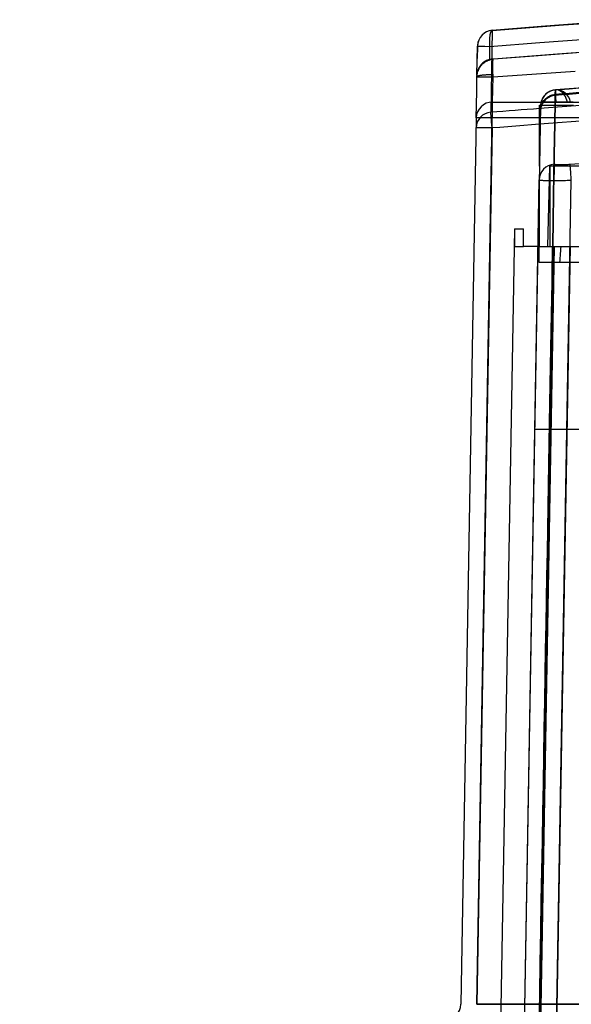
# Model space of a CAD drawing. Header units: millimetres. Extents: x -192 to 114, y -1608 to 324.
# Tile 3 of 9: x -192 to -158, y 258 to 319. Entities that reach past the tile are written whole.
import ezdxf

# ---------------------------------------------------------------- set-up
doc = ezdxf.new("R2010")
doc.units = ezdxf.units.MM
doc.layers.add('MAIN-1', color=7, linetype='Continuous')
doc.layers.add('MAIN-2', color=7, linetype='Continuous')

msp = doc.modelspace()

# ---------------------------------------------------------------- linework, layer by layer
at = {"layer": 'MAIN-1'}
for p, q in [((-162.606, 318.789), (-162.695, 313.681)), ((-163.607, 313.337), (-163.578, 314.984)), ((-159.353, 314.73), (-159.395, 314.678)), ((-159.308, 314.779), (-159.353, 314.73)), ((-159.261, 314.825), (-159.308, 314.779)), ((-159.21, 314.867), (-159.261, 314.825)), ((-159.157, 314.906), (-159.21, 314.867)), ((-159.101, 314.941), (-159.157, 314.906)), ((-159.044, 314.973), (-159.101, 314.941)), ((-158.984, 315), (-159.044, 314.973)), ((-158.923, 315.024), (-158.984, 315)), ((-158.861, 315.043), (-158.923, 315.024)), ((-158.797, 315.059), (-158.861, 315.043)), ((-158.733, 315.07), (-158.797, 315.059)), ((-158.668, 315.077), (-158.733, 315.07)), ((-156.394, 315.246), (-158.668, 315.077)), ((-159.659, 314.119), (-157.533, 314.119)), ((-159.659, 310.319), (-159.659, 314.119)), ((-159.59, 314.152), (-159.592, 314.119)), ((-159.587, 314.185), (-159.59, 314.152)), ((-159.582, 314.218), (-159.587, 314.185)), ((-159.577, 314.252), (-159.582, 314.218)), ((-159.57, 314.286), (-159.577, 314.252)), ((-159.562, 314.319), (-159.57, 314.286)), ((-159.546, 314.384), (-159.564, 314.319)), ((-158.567, 314.319), (-159.564, 314.319)), ((-159.524, 314.446), (-159.546, 314.384)), ((-159.497, 314.508), (-159.524, 314.446)), ((-159.467, 314.567), (-159.497, 314.508)), ((-159.433, 314.624), (-159.467, 314.567)), ((-159.395, 314.678), (-159.433, 314.624)), ((-157.569, 314.319), (-158.567, 314.319)), ((-160.152, 312.896), (-160.646, 312.859)), ((-159.659, 312.934), (-160.152, 312.896)), ((-163.618, 312.707), (-163.618, 312.71)), ((-162.618, 312.707), (-163.571, 258.102)), ((-162.125, 312.745), (-162.618, 312.707)), ((-161.632, 312.783), (-162.125, 312.745)), ((-161.139, 312.821), (-161.632, 312.783)), ((-160.646, 312.859), (-161.139, 312.821)), ((-159.659, 310.319), (-159.676, 309.337)), ((-159.132, 305.319), (-159.02, 310.319)), ((-126.32, 310.319), (-159.02, 310.319)), ((-159.676, 309.337), (-159.746, 305.319)), ((-159.676, 309.337), (-159.676, 305.319)), ((-161.228, 306.419), (-162.158, 253.119)), ((-161.228, 306.419), (-160.658, 306.419)), ((-160.658, 306.262), (-160.658, 306.419)), ((-160.658, 306.105), (-160.658, 306.262)), ((-160.658, 305.948), (-160.658, 306.105)), ((-160.658, 305.79), (-160.658, 305.948)), ((-160.658, 305.633), (-160.658, 305.79)), ((-160.658, 305.476), (-160.658, 305.633)), ((-160.658, 305.319), (-160.658, 305.476)), ((-160.658, 253.119), (-159.746, 305.32)), ((-159.746, 305.319), (-160.658, 305.319)), ((-159.746, 305.319), (-159.676, 305.319)), ((-159.676, 305.319), (-159.132, 305.319)), ((-159.676, 305.176), (-159.676, 305.319)), ((-159.676, 305.033), (-159.676, 305.176)), ((-159.676, 304.891), (-159.676, 305.033)), ((-159.132, 305.319), (-157.747, 305.319)), ((-157.747, 305.319), (-158.658, 253.119)), ((-158.352, 305.033), (-158.363, 304.891)), ((-158.342, 305.176), (-158.352, 305.033)), ((-158.331, 305.319), (-158.342, 305.176)), ((-159.676, 304.748), (-159.676, 304.891)), ((-159.676, 304.605), (-159.676, 304.748)), ((-159.676, 304.462), (-159.676, 304.605)), ((-159.676, 304.319), (-159.676, 304.462)), ((-158.403, 304.319), (-159.676, 304.319)), ((-158.393, 304.462), (-158.403, 304.319)), ((-158.383, 304.605), (-158.393, 304.462)), ((-158.373, 304.748), (-158.383, 304.605)), ((-158.363, 304.891), (-158.373, 304.748)), ((-162.071, 258.102), (-163.571, 258.102))]:
    msp.add_line(p, q, dxfattribs=at)
for centre, major_axis, ratio, start_param, end_param in [((-162.618, 312.689), (-1, 0.017), 0.994711, -1.47618, -0.018063), ((-34.439, -1337.198), (1656.103, -0.285), 0.999848, 1.646652, 1.648491), ((-162.618, 312.689), (0.077, -0.997), 0.001351, 1.588268, 3.038467), ((-162.618, 312.689), (-1, 0.017), 0.994711, -0.018063, 0.000024), ((-162.618, 312.689), (1, -0.017), 0.01745, 1.571017, 3.14165)]:
    msp.add_ellipse(centre, major_axis=major_axis, ratio=ratio, start_param=start_param, end_param=end_param, dxfattribs=at)
at = {"layer": 'MAIN-2'}
for p, q in [((-162.606, 318.789), (-158.154, 319.126)), ((-156.499, 319.249), (-159.554, 319.022)), ((-158.154, 319.126), (-153.696, 319.452)), ((-162.76, 318.446), (-162.765, 318.401)), ((-162.753, 318.488), (-162.76, 318.446)), ((-162.747, 318.521), (-162.753, 318.488)), ((-162.741, 318.552), (-162.747, 318.521)), ((-162.734, 318.582), (-162.741, 318.552)), ((-162.727, 318.61), (-162.734, 318.582)), ((-162.719, 318.636), (-162.727, 318.61)), ((-162.711, 318.661), (-162.719, 318.636)), ((-162.702, 318.683), (-162.711, 318.661)), ((-162.694, 318.703), (-162.702, 318.683)), ((-162.685, 318.721), (-162.694, 318.703)), ((-162.675, 318.737), (-162.685, 318.721)), ((-162.666, 318.75), (-162.675, 318.737)), ((-162.656, 318.762), (-162.666, 318.75)), ((-162.646, 318.771), (-162.656, 318.762)), ((-162.636, 318.779), (-162.646, 318.771)), ((-162.626, 318.784), (-162.636, 318.779)), ((-162.616, 318.788), (-162.626, 318.784)), ((-162.606, 318.789), (-162.616, 318.788)), ((-159.554, 319.022), (-162.606, 318.789)), ((-163.561, 316.008), (-163.529, 317.81)), ((-163.529, 317.81), (-163.543, 317.04)), ((-162.782, 318.156), (-162.783, 318.104)), ((-162.783, 318.104), (-162.783, 318.051)), ((-162.783, 318.051), (-162.782, 317.999)), ((-162.78, 318.207), (-162.782, 318.156)), ((-162.782, 317.999), (-162.781, 317.946)), ((-162.781, 317.946), (-162.779, 317.894)), ((-162.778, 318.258), (-162.78, 318.207)), ((-162.779, 317.894), (-162.776, 317.843)), ((-162.774, 318.307), (-162.778, 318.258)), ((-162.776, 317.843), (-162.773, 317.792)), ((-162.77, 318.355), (-162.774, 318.307)), ((-162.773, 317.789), (-159.63, 318.029)), ((-162.765, 318.401), (-162.77, 318.355)), ((-159.63, 318.029), (-156.483, 318.262)), ((-162.773, 317.791), (-162.784, 316.963)), ((-158.529, 317.299), (-162.532, 316.995)), ((-153.396, 317.674), (-160.554, 317.146)), ((-154.526, 317.593), (-158.529, 317.299)), ((-163.348, 316.604), (-163.391, 316.543)), ((-163.367, 316.512), (-163.324, 316.571)), ((-163.3, 316.66), (-163.348, 316.604)), ((-163.324, 316.571), (-163.279, 316.624)), ((-163.25, 316.711), (-163.3, 316.66)), ((-163.279, 316.624), (-163.233, 316.673)), ((-163.197, 316.758), (-163.25, 316.711)), ((-163.233, 316.673), (-163.186, 316.717)), ((-163.141, 316.801), (-163.197, 316.758)), ((-163.186, 316.717), (-163.14, 316.756)), ((-163.084, 316.839), (-163.141, 316.801)), ((-163.14, 316.756), (-163.096, 316.789)), ((-163.096, 316.789), (-163.052, 316.819)), ((-163.026, 316.872), (-163.084, 316.839)), ((-163.052, 316.819), (-163.007, 316.847)), ((-162.966, 316.901), (-163.026, 316.872)), ((-163.007, 316.847), (-162.96, 316.873)), ((-162.906, 316.926), (-162.966, 316.901)), ((-162.96, 316.873), (-162.909, 316.898)), ((-162.909, 316.898), (-162.856, 316.92)), ((-162.845, 316.947), (-162.906, 316.926)), ((-162.856, 316.92), (-162.802, 316.94)), ((-162.785, 316.963), (-162.845, 316.947)), ((-162.802, 316.94), (-162.749, 316.956)), ((-162.762, 316.968), (-162.784, 316.963)), ((-162.74, 316.973), (-162.762, 316.968)), ((-162.749, 316.956), (-162.7, 316.969)), ((-162.718, 316.977), (-162.74, 316.973)), ((-162.695, 316.98), (-162.718, 316.977)), ((-162.7, 316.969), (-162.654, 316.979)), ((-162.673, 316.983), (-162.695, 316.98)), ((-162.651, 316.986), (-162.673, 316.983)), ((-162.654, 316.979), (-162.612, 316.986)), ((-162.628, 316.988), (-162.651, 316.986)), ((-162.611, 316.989), (-162.628, 316.988)), ((-162.612, 316.986), (-162.572, 316.991)), ((-162.594, 316.99), (-162.611, 316.989)), ((-162.579, 316.991), (-162.594, 316.99)), ((-162.58, 316.593), (-162.579, 316.659)), ((-162.58, 316.523), (-162.58, 316.593)), ((-162.565, 316.993), (-162.579, 316.991)), ((-162.579, 316.659), (-162.578, 316.719)), ((-162.578, 316.719), (-162.575, 316.774)), ((-162.575, 316.774), (-162.572, 316.824)), ((-162.572, 316.991), (-162.532, 316.995)), ((-162.572, 316.824), (-162.568, 316.867)), ((-162.568, 316.867), (-162.563, 316.905)), ((-162.552, 316.993), (-162.565, 316.993)), ((-162.563, 316.905), (-162.558, 316.936)), ((-162.558, 316.936), (-162.552, 316.961)), ((-162.541, 316.994), (-162.552, 316.993)), ((-162.552, 316.961), (-162.545, 316.98)), ((-162.545, 316.98), (-162.539, 316.991)), ((-162.532, 316.995), (-162.541, 316.994)), ((-162.539, 316.991), (-162.532, 316.995)), ((-162.532, 316.995), (-162.534, 316.995)), ((-162.534, 316.995), (-162.534, 316.995)), ((-162.534, 316.995), (-162.533, 316.995)), ((-162.533, 316.995), (-162.533, 316.995)), ((-162.533, 316.995), (-162.532, 316.995)), ((-160.554, 317.146), (-162.532, 316.995)), ((-162.532, 316.995), (-162.532, 316.995)), ((-162.532, 316.995), (-162.532, 316.995)), ((-162.532, 316.995), (-162.532, 316.995)), ((-162.532, 316.995), (-162.532, 316.995)), ((-162.532, 316.995), (-162.532, 316.995)), ((-162.532, 316.995), (-162.532, 316.995)), ((-162.532, 316.995), (-162.532, 316.995)), ((-162.532, 316.995), (-162.532, 316.995)), ((-162.532, 316.995), (-162.532, 316.995)), ((-162.532, 316.995), (-162.532, 316.995)), ((-162.532, 316.995), (-162.532, 316.995)), ((-162.532, 316.995), (-162.532, 316.995)), ((-163.561, 315.965), (-163.562, 315.945)), ((-163.561, 315.963), (-163.562, 315.942)), ((-163.562, 315.901), (-163.56, 315.957)), ((-163.555, 316.095), (-163.561, 316.008)), ((-163.561, 316.008), (-163.561, 315.985)), ((-163.561, 316.008), (-163.561, 315.986)), ((-163.561, 315.986), (-163.561, 315.965)), ((-163.561, 315.985), (-163.561, 315.963)), ((-163.56, 315.957), (-163.555, 316.014)), ((-163.542, 316.18), (-163.555, 316.095)), ((-163.555, 316.014), (-163.546, 316.071)), ((-163.546, 316.071), (-163.535, 316.127)), ((-163.523, 316.26), (-163.542, 316.18)), ((-163.535, 316.127), (-163.521, 316.182)), ((-163.498, 316.337), (-163.523, 316.26)), ((-163.521, 316.182), (-163.504, 316.237)), ((-163.492, 316.272), (-163.504, 316.237)), ((-163.504, 316.237), (-163.496, 316.262)), ((-163.467, 316.41), (-163.498, 316.337)), ((-163.497, 315.952), (-163.476, 315.96)), ((-163.496, 316.262), (-163.486, 316.287)), ((-163.478, 316.307), (-163.492, 316.272)), ((-163.486, 316.287), (-163.476, 316.311)), ((-163.467, 316.333), (-163.478, 316.307)), ((-163.476, 316.311), (-163.466, 316.336)), ((-163.476, 315.96), (-163.453, 315.967)), ((-163.431, 316.479), (-163.467, 316.41)), ((-163.459, 316.35), (-163.467, 316.333)), ((-163.466, 316.336), (-163.455, 316.36)), ((-163.451, 316.367), (-163.459, 316.35)), ((-163.455, 316.36), (-163.443, 316.383)), ((-163.453, 315.967), (-163.428, 315.974)), ((-163.443, 316.383), (-163.451, 316.367)), ((-163.443, 316.383), (-163.407, 316.45)), ((-163.391, 316.543), (-163.431, 316.479)), ((-163.428, 315.974), (-163.399, 315.981)), ((-163.407, 316.45), (-163.367, 316.512)), ((-163.399, 315.981), (-163.368, 315.987)), ((-163.368, 315.987), (-163.335, 315.993)), ((-163.335, 315.993), (-163.3, 315.998)), ((-163.3, 315.998), (-163.263, 316.003)), ((-163.263, 316.003), (-163.224, 316.008)), ((-163.224, 316.008), (-163.184, 316.012)), ((-163.184, 316.012), (-163.143, 316.016)), ((-163.143, 316.016), (-163.1, 316.019)), ((-163.1, 316.019), (-163.056, 316.023)), ((-163.056, 316.023), (-163.011, 316.025)), ((-163.011, 316.025), (-162.966, 316.028)), ((-162.966, 316.028), (-162.92, 316.03)), ((-162.92, 316.03), (-162.874, 316.032)), ((-162.874, 316.032), (-162.828, 316.033)), ((-162.828, 316.033), (-162.782, 316.034)), ((-162.782, 316.034), (-162.736, 316.035)), ((-162.736, 316.035), (-162.691, 316.035)), ((-162.691, 316.035), (-162.646, 316.035)), ((-162.646, 316.035), (-162.602, 316.035)), ((-162.602, 316.035), (-162.559, 316.034)), ((-162.578, 316.449), (-162.58, 316.523)), ((-162.576, 316.371), (-162.578, 316.449)), ((-162.573, 316.29), (-162.576, 316.371)), ((-162.569, 316.206), (-162.573, 316.29)), ((-162.565, 316.121), (-162.569, 316.206)), ((-162.559, 316.034), (-162.565, 316.121)), ((-162.558, 316.013), (-162.559, 316.034)), ((-162.557, 315.991), (-162.558, 316.013)), ((-162.555, 315.97), (-162.557, 315.991)), ((-162.555, 315.884), (-157.444, 316.247)), ((-162.553, 315.948), (-162.555, 315.97)), ((-163.578, 314.984), (-163.562, 315.896)), ((-163.562, 315.945), (-163.562, 315.927)), ((-163.562, 315.942), (-163.562, 315.923)), ((-163.562, 315.927), (-163.562, 315.912)), ((-163.562, 315.923), (-163.562, 315.908)), ((-163.562, 315.912), (-163.562, 315.901)), ((-163.562, 315.908), (-163.562, 315.896)), ((-163.562, 315.896), (-163.561, 315.903)), ((-163.562, 315.9), (-163.562, 315.901)), ((-163.562, 315.899), (-163.562, 315.9)), ((-163.562, 315.898), (-163.562, 315.899)), ((-163.562, 315.897), (-163.562, 315.898)), ((-163.562, 315.896), (-163.562, 315.897)), ((-163.562, 315.896), (-163.561, 315.895)), ((-163.562, 315.896), (-163.562, 315.896)), ((-163.561, 315.903), (-163.557, 315.911)), ((-163.561, 315.895), (-163.558, 315.893)), ((-163.558, 315.893), (-163.553, 315.892)), ((-163.557, 315.911), (-163.55, 315.919)), ((-163.553, 315.892), (-163.546, 315.89)), ((-163.55, 315.919), (-163.541, 315.928)), ((-163.546, 315.89), (-163.537, 315.889)), ((-163.541, 315.928), (-163.529, 315.936)), ((-163.537, 315.889), (-163.527, 315.888)), ((-163.529, 315.936), (-163.514, 315.944)), ((-163.527, 315.888), (-163.514, 315.888)), ((-163.514, 315.944), (-163.497, 315.952)), ((-163.514, 315.888), (-163.5, 315.889)), ((-163.5, 315.889), (-163.484, 315.889)), ((-163.484, 315.889), (-163.466, 315.889)), ((-163.466, 315.889), (-163.446, 315.889)), ((-163.446, 315.889), (-163.425, 315.889)), ((-163.425, 315.889), (-163.402, 315.889)), ((-163.402, 315.889), (-163.377, 315.89)), ((-163.377, 315.89), (-163.351, 315.89)), ((-163.351, 315.89), (-163.322, 315.89)), ((-163.322, 315.89), (-163.293, 315.891)), ((-163.293, 315.891), (-163.261, 315.891)), ((-163.261, 315.891), (-163.228, 315.891)), ((-163.228, 315.891), (-163.193, 315.891)), ((-163.193, 315.891), (-163.157, 315.891)), ((-163.157, 315.891), (-163.12, 315.89)), ((-163.12, 315.89), (-163.081, 315.89)), ((-163.081, 315.89), (-163.041, 315.89)), ((-163.041, 315.89), (-163, 315.889)), ((-163, 315.889), (-162.959, 315.889)), ((-162.959, 315.889), (-162.916, 315.889)), ((-162.916, 315.889), (-162.873, 315.888)), ((-162.873, 315.888), (-162.829, 315.888)), ((-162.829, 315.888), (-162.785, 315.887)), ((-162.785, 315.887), (-162.74, 315.886)), ((-162.74, 315.886), (-162.695, 315.886)), ((-162.695, 315.886), (-162.649, 315.885)), ((-162.649, 315.885), (-162.602, 315.884)), ((-162.602, 315.884), (-162.555, 315.884)), ((-162.589, 314.319), (-162.555, 315.884)), ((-162.555, 315.904), (-162.553, 315.926)), ((-162.555, 315.884), (-162.555, 315.904)), ((-162.553, 315.926), (-162.553, 315.948)), ((-163.607, 313.337), (-163.578, 314.984)), ((-159.346, 314.73), (-159.396, 314.668)), ((-159.295, 314.786), (-159.346, 314.73)), ((-159.239, 314.836), (-159.295, 314.786)), ((-159.177, 314.884), (-159.239, 314.836)), ((-159.11, 314.928), (-159.177, 314.884)), ((-159.041, 314.966), (-159.11, 314.928)), ((-158.972, 314.998), (-159.041, 314.966)), ((-158.985, 314.722), (-158.927, 314.744)), ((-158.901, 315.024), (-158.972, 314.998)), ((-158.927, 314.744), (-158.866, 314.763)), ((-158.825, 315.045), (-158.901, 315.024)), ((-158.866, 314.763), (-158.803, 314.778)), ((-158.747, 315.06), (-158.825, 315.045)), ((-158.803, 314.778), (-158.738, 314.79)), ((-158.675, 314.733), (-158.753, 314.724)), ((-158.668, 315.07), (-158.747, 315.06)), ((-158.738, 314.79), (-158.673, 314.797)), ((-158.668, 315.077), (-158.668, 315.077)), ((-158.668, 315.077), (-158.668, 315.077)), ((-158.668, 315.077), (-158.668, 315.077)), ((-158.668, 315.077), (-158.668, 315.077)), ((-158.668, 315.077), (-158.668, 315.077)), ((-158.668, 315.077), (-158.668, 315.077)), ((-162.607, 314.319), (-162.607, 313.337)), ((-162.606, 314.319), (93.567, 314.319)), ((-159.659, 314.119), (-159.659, 314.119)), ((-159.564, 314.319), (-159.564, 314.319)), ((-159.564, 314.319), (-159.564, 314.319)), ((-159.564, 314.319), (-159.564, 314.319)), ((-159.564, 314.319), (-159.564, 314.319)), ((-159.564, 314.319), (-159.564, 314.319)), ((-159.564, 314.319), (-159.564, 314.319)), ((-159.54, 314.395), (-159.562, 314.319)), ((-159.56, 314.072), (-159.54, 314.133)), ((-159.518, 314.131), (-159.545, 314.06)), ((-159.513, 314.466), (-159.54, 314.395)), ((-159.54, 314.133), (-159.518, 314.192)), ((-159.518, 314.192), (-159.492, 314.248)), ((-159.485, 314.199), (-159.518, 314.131)), ((-159.48, 314.534), (-159.513, 314.466)), ((-159.492, 314.248), (-159.461, 314.304)), ((-159.446, 314.267), (-159.485, 314.199)), ((-159.441, 314.602), (-159.48, 314.534)), ((-159.461, 314.304), (-159.426, 314.359)), ((-159.401, 314.332), (-159.446, 314.267)), ((-159.396, 314.668), (-159.441, 314.602)), ((-159.426, 314.359), (-159.387, 314.413)), ((-159.352, 314.394), (-159.401, 314.332)), ((-159.387, 314.413), (-159.346, 314.463)), ((-159.3, 314.45), (-159.352, 314.394)), ((-159.346, 314.463), (-159.303, 314.509)), ((-159.303, 314.509), (-159.258, 314.551)), ((-159.244, 314.5), (-159.3, 314.45)), ((-159.258, 314.551), (-159.208, 314.591)), ((-159.182, 314.548), (-159.244, 314.5)), ((-159.208, 314.591), (-159.155, 314.629)), ((-159.115, 314.591), (-159.182, 314.548)), ((-159.155, 314.629), (-159.099, 314.664)), ((-159.046, 314.63), (-159.115, 314.591)), ((-159.099, 314.664), (-159.042, 314.695)), ((-158.977, 314.662), (-159.046, 314.63)), ((-159.042, 314.695), (-158.985, 314.722)), ((-158.907, 314.688), (-158.977, 314.662)), ((-158.831, 314.708), (-158.907, 314.688)), ((-158.753, 314.724), (-158.831, 314.708)), ((-159.593, 314.114), (-159.659, 310.319)), ((-159.595, 313.829), (-159.599, 313.753)), ((-159.598, 313.817), (-159.595, 313.879)), ((-159.595, 313.879), (-159.587, 313.943)), ((-159.584, 313.906), (-159.595, 313.829)), ((-159.587, 313.943), (-159.575, 314.008)), ((-159.567, 313.984), (-159.584, 313.906)), ((-159.575, 314.008), (-159.56, 314.072)), ((-159.545, 314.06), (-159.567, 313.984)), ((-163.607, 313.337), (-164.571, 258.102)), ((-163.607, 313.337), (-163.607, 313.337)), ((-163.571, 258.102), (-162.607, 313.337)), ((93.567, 313.337), (-162.607, 313.337)), ((-154.617, 313.309), (-159.659, 312.934)), ((-158.747, 310.444), (-158.748, 310.449)), ((-158.744, 310.44), (-158.747, 310.444)), ((-158.739, 310.436), (-158.744, 310.44)), ((-158.732, 310.432), (-158.739, 310.436)), ((-159.659, 310.319), (-159.659, 310.319)), ((-159.02, 310.319), (-159.02, 305.319)), ((-158.723, 310.429), (-158.732, 310.432)), ((-158.712, 310.425), (-158.723, 310.429)), ((-158.699, 310.422), (-158.712, 310.425)), ((-158.685, 310.419), (-158.699, 310.422)), ((-158.668, 310.416), (-158.685, 310.419)), ((-158.65, 310.413), (-158.668, 310.416)), ((-158.629, 310.411), (-158.65, 310.413)), ((-158.607, 310.409), (-158.629, 310.411)), ((-158.583, 310.407), (-158.607, 310.409)), ((-158.558, 310.405), (-158.583, 310.407)), ((-158.531, 310.404), (-158.558, 310.405)), ((-158.502, 310.402), (-158.531, 310.404)), ((-158.472, 310.401), (-158.502, 310.402)), ((-158.441, 310.401), (-158.472, 310.401)), ((-158.408, 310.4), (-158.441, 310.401)), ((-158.373, 310.4), (-158.408, 310.4)), ((-158.338, 310.4), (-158.373, 310.4)), ((-158.301, 310.4), (-158.338, 310.4)), ((-158.263, 310.401), (-158.301, 310.4)), ((-158.224, 310.401), (-158.263, 310.401)), ((-158.184, 310.402), (-158.224, 310.401)), ((-158.143, 310.404), (-158.184, 310.402)), ((-158.101, 310.405), (-158.143, 310.404)), ((-158.058, 310.407), (-158.101, 310.405)), ((-158.015, 310.409), (-158.058, 310.407)), ((-157.972, 310.411), (-158.015, 310.409)), ((-157.928, 310.413), (-157.972, 310.411)), ((-157.883, 310.416), (-157.928, 310.413)), ((-157.838, 310.419), (-157.883, 310.416)), ((-157.794, 310.422), (-157.838, 310.419)), ((-157.749, 310.425), (-157.794, 310.422)), ((-160.658, 253.119), (-159.674, 309.474)), ((-159.676, 309.337), (-159.676, 309.337)), ((-159.674, 309.474), (-159.672, 309.471)), ((-159.672, 309.471), (-159.666, 309.467)), ((-159.666, 309.467), (-159.656, 309.464)), ((-159.656, 309.464), (-159.642, 309.461)), ((-159.642, 309.461), (-159.624, 309.457)), ((-159.624, 309.457), (-159.602, 309.455)), ((-159.602, 309.455), (-159.576, 309.452)), ((-159.576, 309.452), (-159.547, 309.449)), ((-159.547, 309.449), (-159.513, 309.447)), ((-159.513, 309.447), (-159.476, 309.444)), ((-159.476, 309.444), (-159.436, 309.442)), ((-159.436, 309.442), (-159.391, 309.441)), ((-159.391, 309.441), (-159.344, 309.439)), ((-159.344, 309.439), (-159.292, 309.437)), ((-159.292, 309.437), (-159.238, 309.436)), ((-159.238, 309.436), (-159.181, 309.435)), ((-159.181, 309.435), (-159.12, 309.434)), ((-159.12, 309.434), (-159.057, 309.433)), ((-159.057, 309.433), (-158.99, 309.432)), ((-158.99, 309.432), (-158.922, 309.432)), ((-158.922, 309.432), (-158.85, 309.432)), ((-158.85, 309.432), (-158.776, 309.432)), ((-158.776, 309.432), (-158.7, 309.432)), ((-158.7, 309.432), (-158.622, 309.433)), ((-158.658, 253.119), (-157.675, 309.45)), ((-158.622, 309.433), (-158.543, 309.433)), ((-158.543, 309.433), (-158.461, 309.434)), ((-158.461, 309.434), (-158.378, 309.435)), ((-158.378, 309.435), (-158.293, 309.436)), ((-158.293, 309.436), (-158.207, 309.438)), ((-158.207, 309.438), (-158.12, 309.439)), ((-158.12, 309.439), (-158.032, 309.441)), ((-158.032, 309.441), (-157.943, 309.443)), ((-157.943, 309.443), (-157.854, 309.445)), ((-157.854, 309.445), (-157.764, 309.448)), ((-157.764, 309.448), (-157.675, 309.45)), ((-161.228, 306.419), (-161.228, 305.319)), ((-161.228, 306.419), (-161.228, 306.419)), ((-161.228, 306.419), (-161.228, 306.419)), ((-161.228, 306.419), (-161.228, 306.419)), ((-161.228, 306.419), (-161.228, 306.419)), ((-161.228, 306.419), (-161.228, 306.419)), ((-160.658, 306.419), (-160.658, 306.419)), ((-160.658, 306.419), (-160.658, 306.419)), ((-160.658, 306.419), (-160.658, 306.419)), ((-160.658, 306.419), (-160.658, 306.419)), ((-161.247, 305.319), (-161.247, 305.319)), ((-161.247, 305.319), (-161.247, 305.319)), ((-161.247, 305.319), (-161.228, 305.319)), ((-161.228, 305.319), (-161.228, 305.319)), ((-161.228, 305.319), (-160.658, 305.319)), ((-160.658, 305.319), (-160.658, 305.319)), ((-160.658, 305.319), (-160.658, 305.319)), ((-160.658, 305.319), (-160.658, 305.319)), ((-160.658, 305.319), (-160.658, 305.319)), ((-159.746, 305.319), (-159.746, 305.319)), ((-159.746, 305.319), (-159.746, 305.319)), ((-159.746, 305.319), (-159.746, 305.319)), ((-159.746, 305.319), (-159.746, 305.319)), ((-159.676, 305.319), (-159.676, 305.319)), ((-159.658, 253.119), (-158.746, 305.319)), ((-158.746, 305.319), (-159.658, 253.119)), ((-157.747, 305.319), (-126.32, 305.319)), ((-159.676, 304.319), (-159.676, 304.319)), ((-126.32, 304.319), (-158.403, 304.319)), ((-110.811, 293.919), (-159.945, 293.919)), ((-159.945, 293.919), (-159.945, 293.919)), ((-159.945, 293.919), (-159.945, 293.919)), ((-164.571, 258.102), (-164.571, 258.102)), ((-163.571, 258.102), (94.531, 258.102)), ((93.106, 258.102), (-162.071, 258.102))]:
    msp.add_line(p, q, dxfattribs=at)
for centre, radius, start, end in [((-162.529, 317.792), 1, 115.55705, 136.70544), ((-162.529, 317.792), 1, 162.01499, 179.00204), ((-34.358, -1345.141), 1664.858, 93.80826, 94.282096), ((-162.607, 313.319), 1, 89.92412, 179.00004), ((-158.593, 314.08), 1, 148.18562, 166.15329), ((-165.571, 258.119), 1, 270.00013, 359.00002)]:
    msp.add_arc(centre, radius, start, end, dxfattribs=at)
for centre, major_axis, ratio, start_param, end_param in [((-162.529, 317.792), (-0.385, 0.923), 1, -0.317836, 1.158591), ((-162.529, 317.792), (1, -0.017), 0.004352, 3.141129, 3.158474), ((-162.529, 317.792), (1, -0.017), 0.004352, -3.124711, -1.816684), ((-34.439, -1337.198), (1656.103, -0.285), 0.999848, 1.591708, 1.646652), ((-34.353, -1344.981), (1658.92, 134.507), 1, 1.556272, 1.564658), ((-34.355, -1344.989), (-1664.435, 0), 1, -1.5044, -1.496036), ((-158.593, 314.08), (-0.075, 0.997), 0.905854, -0.067703, 0.000001), ((-158.593, 314.08), (-0.075, 0.997), 0.704992, -0.052746, 0.000003), ((-158.593, 314.08), (0.075, -0.997), 0.000521, 3.139824, 3.142022), ((-158.593, 314.08), (0.075, -0.997), 0.000521, 1.813117, 3.139824), ((-158.593, 314.08), (0.075, -0.997), 0.000521, 1.813117, 3.139824), ((-158.593, 314.08), (0.075, -0.997), 0.000521, 3.139824, 3.142022), ((-158.593, 314.08), (-0.075, 0.997), 0.704992, -0.882448, -0.052746), ((-158.593, 314.08), (-0.075, 0.997), 0.905854, -0.083895, -0.067703), ((-158.593, 314.08), (-0.075, 0.997), 0.905854, -1.396749, -0.083895), ((-158.593, 314.08), (-0.075, 0.997), 0.704992, -1.381538, -0.882448), ((-34.454, -1337.203), (-1652.484, 0.19), 0.999848, -1.550619, -1.496), ((-162.607, 313.319), (-1, 0.017), 0.01745, -1.570529, -0.000001), ((-158.674, 309.457), (-1, 0.017), 0.99519, -1.478713, 0.000018), ((-157.675, 309.433), (0.075, -0.997), 0.001302, 1.588248, 3.043956)]:
    msp.add_ellipse(centre, major_axis=major_axis, ratio=ratio, start_param=start_param, end_param=end_param, dxfattribs=at)
msp.add_ellipse((-175.374, -646.398), major_axis=(16.705, 961.474), ratio=0.000001, dxfattribs=at)

doc.saveas('drawing.dxf')
